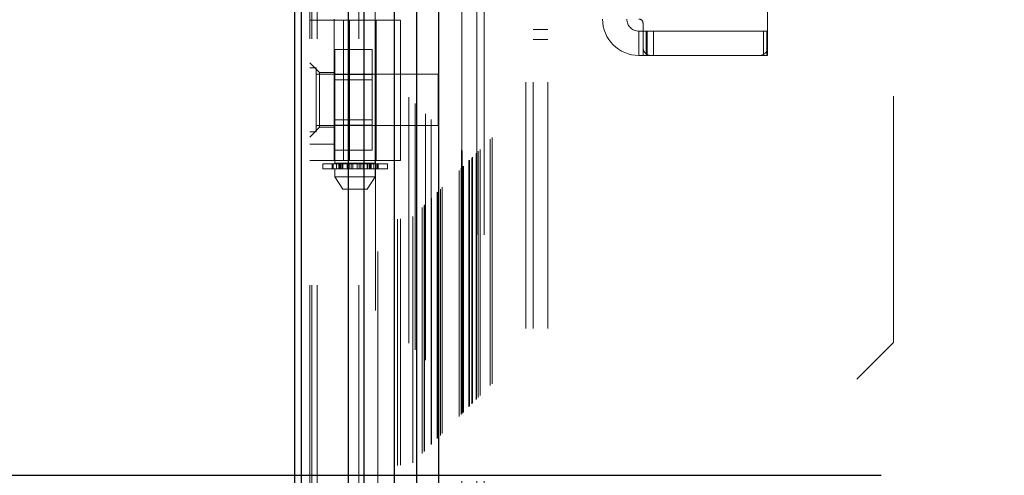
# Model space of a CAD drawing. Header units: inches. Extents: x 0.2 to 10.8, y 0.2 to 8.2.
# Tile 43 of 103: x 3.076 to 3.476, y 3.803 to 3.988. Entities that reach past the tile are written whole.
import ezdxf

# ---------------------------------------------------------------- set-up
doc = ezdxf.new("R2010")
doc.units = ezdxf.units.IN
doc.header["$MEASUREMENT"] = 0
doc.linetypes.add('HIDDEN', pattern=[0.075, 0.05, -0.025])
doc.layers.add('DIMENSIONS', color=140, linetype='Continuous')
doc.styles.add('SLDTEXTSTYLE0', font='TXT', dxfattribs={"width": 0.7})
doc.dimstyles.new('SLDDIMSTYLE0', dxfattribs={"dimtxt": 0.084961, "dimasz": 0.13, "dimexe": 0, "dimexo": 0.0625, "dimgap": 0.02124, "dimtad": 0, "dimtih": 1, "dimtoh": 1, "dimlfac": 12, "dimrnd": 1e-09, "dimzin": 12, "dimdsep": 46, "dimtxsty": 'SLDTEXTSTYLE0', "dimsah": 1, "dimcen": 0.09, "dimadec": 0, "dimazin": 3, "dimtfac": 1, "dimtofl": 0, "dimtmove": 0, "dimatfit": 3, "dimfxl": 0, "dimfrac": 2, "dimtolj": 1, "dimtzin": 12, "dimarcsym": 0})

# ---------------------------------------------------------------- blocks, each defined once
blk = doc.blocks.new('_D')
at = {"layer": 'DIMENSIONS'}
for p, q in [((3.42551, 4.96006), (2.73274, 4.96006)), ((2.85774, 4.96006), (2.85774, 4.5918)), ((2.69617, 4.43775), (2.66764, 4.43775)), ((2.66764, 4.43775), (2.66764, 4.30272)), ((3.01932, 4.43775), (3.04785, 4.43775)), ((3.04785, 4.43775), (3.04785, 4.30272)), ((2.66764, 4.30272), (2.69617, 4.30272)), ((3.04785, 4.30272), (3.01932, 4.30272)), ((2.85774, 3.80311), (2.85774, 4.2837)), ((3.42551, 3.80311), (2.73274, 3.80311))]:
    blk.add_line(p, q, dxfattribs=at)
for points in [[(2.85774, 4.96006), (2.83774, 4.83006), (2.87774, 4.83006)], [(2.85774, 3.80311), (2.87774, 3.93311), (2.83774, 3.93311)]]:
    blk.add_solid(points, dxfattribs=at)
at = {"layer": 'DIMENSIONS', "char_height": 0.083333, "attachment_point": 1, "style": 'SLDTEXTSTYLE0'}
for s, insert in [('13.88', (2.69617, 4.56419)), ('352.6', (2.69617, 4.41014))]:
    blk.add_mtext(s, dxfattribs=dict(at, insert=insert))

msp = doc.modelspace()

# ---------------------------------------------------------------- linework, layer by layer
at = {"color": 7, "linetype": 'HIDDEN', "lineweight": 18}
for p, q in [((3.196793, 3.5803448), (3.196793, 5.5659108)), ((3.193793, 3.5803448), (3.193793, 5.192159)), ((3.1946716, 3.5803448), (3.1946716, 5.1916607)), ((3.196793, 3.5803448), (3.196793, 5.1906628)), ((3.2137476, 3.5803448), (3.2137476, 5.1826871)), ((3.2158689, 3.5803448), (3.2158689, 5.1824282)), ((3.220491, 5.170106), (3.220491, 3.5930645)), ((3.2214149, 3.5939789), (3.2214149, 5.1691944)), ((3.229418, 3.6071416), (3.229418, 5.1560316)), ((3.2339176, 5.156724), (3.2339176, 3.6064492)), ((3.2305512, 3.6072485), (3.2305512, 5.1559247)), ((3.2356199, 3.6081839), (3.2356199, 5.1549894)), ((3.2365249, 5.1540837), (3.2365249, 3.6090871)), ((3.2393696, 3.6119336), (3.2393696, 5.1512397)), ((3.2401835, 3.6127476), (3.2401835, 5.1504257)), ((3.2403332, 3.6128972), (3.2403332, 5.150276)), ((3.2407404, 5.149878), (3.2407404, 3.613307)), ((3.2430022, 5.1476395), (3.2430022, 3.6155338)), ((3.243033, 3.6155949), (3.243033, 5.1475799)), ((3.243167, 3.615731), (3.243167, 5.1474423)), ((3.245486, 3.61805), (3.245486, 5.1451233)), ((3.2457167, 3.6182744), (3.2457167, 5.1448908)), ((3.2459566, 5.1446943), (3.2459566, 3.6184789)), ((3.2467883, 3.6193523), (3.2467883, 5.1438209)), ((3.2475191, 3.6200831), (3.2475191, 5.1430902)), ((3.254403, 3.626967), (3.254403, 5.1362063)), ((3.2552363, 3.6278003), (3.2552363, 5.135373)), ((3.2552967, 5.1352967), (3.2552967, 3.6278712)), ((3.2554491, 5.1351453), (3.2554491, 3.6280308)), ((3.255653, 5.1349563), (3.255653, 3.628217)), ((3.255653, 3.628217), (3.255653, 5.1349563)), ((3.2560696, 3.6286336), (3.2560696, 5.1345396)), ((3.2561173, 3.6286638), (3.2561173, 5.1344972)), ((3.2583613, 3.6309253), (3.2583613, 5.132248)), ((3.2583613, 3.6309253), (3.2583613, 5.132248)), ((3.2586023, 3.6311663), (3.2586023, 5.132007)), ((3.2595315, 3.6320955), (3.2595315, 5.1310778)), ((3.2598196, 3.6323836), (3.2598196, 5.1307896)), ((3.2612958, 3.6338445), (3.2612958, 5.1293306)), ((3.2614422, 3.6339867), (3.2614422, 5.129185)), ((3.2621495, 3.6347135), (3.2621495, 5.1284598)), ((3.2629225, 3.6354865), (3.2629225, 5.1276867)), ((3.267013, 3.639577), (3.267013, 5.1235963)), ((3.2677414, 3.6403082), (3.2677414, 5.1228855)), ((3.2813763, 3.6627615), (3.2813763, 5.1003448)), ((3.2813763, 3.6627615), (3.2813763, 5.1003448)), ((3.2843763, 3.6627615), (3.2843763, 5.1003448)), ((3.2903763, 3.6627615), (3.2903763, 5.1003448)), ((3.2555088, 3.700795), (3.2555088, 5.0623783)), ((3.2615088, 3.700795), (3.2615088, 5.0623783)), ((3.2645088, 3.700795), (3.2645088, 5.0623783)), ((3.2645088, 3.700795), (3.2645088, 5.0623783)), ((3.4305088, 3.857045), (3.4305088, 4.9061283)), ((3.2039636, 4.1759492), (3.2039636, 3.9298862)), ((3.2203678, 3.9298862), (3.2203678, 4.1759492)), ((3.3794885, 3.9769203), (3.3794885, 4.1311198)), ((3.193793, 3.9879111), (3.2305384, 3.9879111)), ((3.2036355, 3.9884032), (3.2036355, 3.9879111)), ((3.2036355, 3.9309885), (3.2036355, 3.9879111)), ((3.2074105, 3.9309885), (3.2074105, 3.9879111)), ((3.2099579, 3.9879111), (3.2099579, 3.9309885)), ((3.2206958, 3.9309885), (3.2206958, 3.9879111)), ((3.2305384, 3.9309885), (3.2305384, 3.9879111)), ((3.3289636, 3.9867628), (3.3289636, 3.9769203)), ((3.2843763, 3.9842198), (3.2903763, 3.9842198)), ((3.3273231, 3.983482), (3.3273231, 3.9736394)), ((3.3273231, 3.983482), (3.3289636, 3.983482)), ((3.3289636, 3.983482), (3.330604, 3.983482)), ((3.3302327, 3.9736394), (3.3302327, 3.983482)), ((3.330604, 3.9736394), (3.330604, 3.983482)), ((3.3778481, 3.983482), (3.330604, 3.983482)), ((3.3331567, 3.9736394), (3.3331567, 3.983482)), ((3.3778481, 3.9736394), (3.3778481, 3.983482)), ((3.3778481, 3.983482), (3.3794885, 3.983482)), ((3.3791317, 3.9736394), (3.3791317, 3.983482)), ((3.2843763, 3.9800532), (3.2903763, 3.9800532)), ((3.2036355, 3.9760908), (3.2190521, 3.9760908)), ((3.2190521, 3.9658428), (3.2190521, 3.9760908)), ((3.3289636, 3.9736394), (3.3289636, 3.9769203)), ((3.3794885, 3.9736394), (3.3794885, 3.9769203)), ((3.19773, 3.9667497), (3.193793, 3.9706867)), ((3.3289636, 3.9736394), (3.3273231, 3.9736394)), ((3.330604, 3.9736394), (3.3289636, 3.9736394)), ((3.3322444, 3.9736394), (3.330604, 3.9736394)), ((3.3322444, 3.9736394), (3.3762077, 3.9736394)), ((3.3778481, 3.9736394), (3.3762077, 3.9736394)), ((3.3794885, 3.9736394), (3.3778481, 3.9736394)), ((3.1963971, 3.9686157), (3.193793, 3.9686157)), ((3.1963971, 3.942574), (3.1963971, 3.9686157)), ((3.2458763, 3.9660115), (3.1963971, 3.9660115)), ((3.19773, 3.9667497), (3.19773, 3.9555948)), ((3.2036355, 3.9667497), (3.19773, 3.9667497)), ((3.2036355, 3.9658428), (3.2190521, 3.9658428)), ((3.2190521, 3.9453469), (3.2190521, 3.9658428)), ((3.2458763, 3.9451782), (3.2458763, 3.9660115)), ((3.2190521, 3.9637573), (3.2036355, 3.9637573)), ((3.19773, 3.9555948), (3.19773, 3.94444)), ((3.2036355, 3.9474323), (3.2190521, 3.9474323)), ((3.193793, 3.940503), (3.19773, 3.94444)), ((3.193793, 3.942574), (3.1963971, 3.942574)), ((3.1963971, 3.9451782), (3.2458763, 3.9451782)), ((3.19773, 3.94444), (3.2036355, 3.94444)), ((3.2036355, 3.9453469), (3.2190521, 3.9453469)), ((3.2190521, 3.9350989), (3.2190521, 3.9453469)), ((3.2036355, 3.9375502), (3.193793, 3.9375502)), ((3.2036355, 3.9350989), (3.2190521, 3.9350989)), ((3.2305384, 3.9309885), (3.193793, 3.9309885)), ((3.2203678, 3.9298862), (3.2039636, 3.9298862)), ((3.2064242, 3.9298862), (3.2064242, 3.9275896)), ((3.2179071, 3.9275896), (3.2179071, 3.9298862)), ((3.1990423, 3.9295581), (3.2045895, 3.9295581)), ((3.1990423, 3.9295581), (3.1990423, 3.9275896)), ((3.2045895, 3.9275896), (3.1990423, 3.9275896)), ((3.2028287, 3.9295581), (3.2028287, 3.9275896)), ((3.2028648, 3.9275896), (3.2028648, 3.9295581)), ((3.203315, 3.9295581), (3.203315, 3.9275896)), ((3.2039636, 3.9275896), (3.2039636, 3.9243087)), ((3.2045895, 3.9295581), (3.2045895, 3.9275896)), ((3.2045895, 3.9295581), (3.2056089, 3.9295581)), ((3.2056089, 3.9275896), (3.2045895, 3.9275896)), ((3.2056089, 3.9275896), (3.2056089, 3.9295581)), ((3.2056089, 3.9295581), (3.2071894, 3.9295581)), ((3.2065695, 3.9275896), (3.2056089, 3.9275896)), ((3.2060186, 3.9275896), (3.2060186, 3.9295581)), ((3.2064242, 3.9295581), (3.2064242, 3.9275896)), ((3.2064967, 3.9295581), (3.2064967, 3.9275896)), ((3.2065049, 3.9275896), (3.2065049, 3.9295581)), ((3.2065695, 3.9275896), (3.2177618, 3.9275896)), ((3.2071249, 3.9275896), (3.2071249, 3.9295581)), ((3.2071894, 3.9295581), (3.2071894, 3.9275896)), ((3.2071894, 3.9295581), (3.207205, 3.9295581)), ((3.2071894, 3.9295581), (3.2089457, 3.9295581)), ((3.207205, 3.9275896), (3.207205, 3.9295581)), ((3.2089457, 3.9295581), (3.2089457, 3.9275896)), ((3.2089457, 3.9295581), (3.2097941, 3.9295581)), ((3.2097941, 3.9275896), (3.2097941, 3.9295581)), ((3.2097941, 3.9295581), (3.2105186, 3.9295581)), ((3.2105186, 3.9295581), (3.2105186, 3.9275896)), ((3.2105186, 3.9295581), (3.2112563, 3.9295581)), ((3.2112563, 3.9275896), (3.2112563, 3.9295581)), ((3.2112563, 3.9295581), (3.213075, 3.9295581)), ((3.213075, 3.9295581), (3.213075, 3.9275896)), ((3.213075, 3.9295581), (3.2138128, 3.9295581)), ((3.2138128, 3.9275896), (3.2138128, 3.9295581)), ((3.2138128, 3.9295581), (3.2145372, 3.9295581)), ((3.2145372, 3.9295581), (3.2145372, 3.9275896)), ((3.2145372, 3.9295581), (3.2153857, 3.9295581)), ((3.2153857, 3.9275896), (3.2153857, 3.9295581)), ((3.2153857, 3.9295581), (3.2171263, 3.9295581)), ((3.2171263, 3.9295581), (3.2171419, 3.9295581)), ((3.2171263, 3.9295581), (3.2171263, 3.9275896)), ((3.2171419, 3.9275896), (3.2171419, 3.9295581)), ((3.2171419, 3.9295581), (3.2187224, 3.9295581)), ((3.2172064, 3.9295581), (3.2172064, 3.9275896)), ((3.2187224, 3.9275896), (3.2177618, 3.9275896)), ((3.2178264, 3.9295581), (3.2178264, 3.9275896)), ((3.2178347, 3.9275896), (3.2178347, 3.9295581)), ((3.2179071, 3.9275896), (3.2179071, 3.9295581)), ((3.2183127, 3.9295581), (3.2183127, 3.9275896)), ((3.2187224, 3.9295581), (3.2187224, 3.9275896)), ((3.2187224, 3.9295581), (3.2197418, 3.9295581)), ((3.2197418, 3.9275896), (3.2187224, 3.9275896)), ((3.2197418, 3.9275896), (3.2197418, 3.9295581)), ((3.2197418, 3.9295581), (3.225289, 3.9295581)), ((3.225289, 3.9275896), (3.2197418, 3.9275896)), ((3.2203678, 3.9243087), (3.2203678, 3.9275896)), ((3.2210163, 3.9275896), (3.2210163, 3.9295581)), ((3.2214666, 3.9295581), (3.2214666, 3.9275896)), ((3.2215027, 3.9275896), (3.2215027, 3.9295581)), ((3.225289, 3.9275896), (3.225289, 3.9295581)), ((3.2039636, 3.9243087), (3.2203678, 3.9243087)), ((3.2039636, 3.9243087), (3.2072444, 3.9193875)), ((3.2170869, 3.9193875), (3.2203678, 3.9243087)), ((3.2072444, 3.9193875), (3.2170869, 3.9193875)), ((3.2742588, 3.700795), (3.4305088, 3.857045))]:
    msp.add_line(p, q, dxfattribs=at)
at = {"color": 7, "linetype": 'Continuous', "lineweight": 25}
for p, q in [((3.187793, 3.5803448), (3.187793, 5.1928409)), ((3.190429, 3.5803448), (3.190429, 5.1916607)), ((3.209505, 3.5803448), (3.209505, 5.1826871)), ((3.2158689, 3.5803448), (3.2158689, 5.1824282)), ((3.2280088, 5.156724), (3.2280088, 3.6064492)), ((3.2370933, 5.1476395), (3.2370933, 3.6155338)), ((3.2459566, 5.1446943), (3.2459566, 3.6184789))]:
    msp.add_line(p, q, dxfattribs=at)
at = {"color": 7, "linetype": 'HIDDEN', "lineweight": 18}
for centre, radius, start, end in [((3.3273231, 3.9884032), 0.0147638, 180, 270), ((3.3273231, 3.9884032), 0.0049213, 180, 270), ((3.3273231, 3.9867628), 0.0016404, 0, 90), ((3.3322444, 3.9769203), 0.0032808, 180, 270), ((3.3762077, 3.9769203), 0.0032808, 270, 0)]:
    msp.add_arc(centre, radius, start, end, dxfattribs=at)

# ---------------------------------------------------------------- dimensions: what is measured, and where the dimension line sits
at = {"layer": 'DIMENSIONS'}
dim = msp.add_linear_dim(base=(2.8577446, 4.9600588), p1=(3.4755088, 3.8031145), p2=(3.4755088, 4.9600588), angle=90, dimstyle='SLDDIMSTYLE0', dxfattribs=at)
dim.commit()
dim.dimension.update_dxf_attribs({"geometry": '_D', "text_midpoint": (2.8577446, 4.4377517), "dimtype": 160})

doc.saveas('drawing.dxf')
